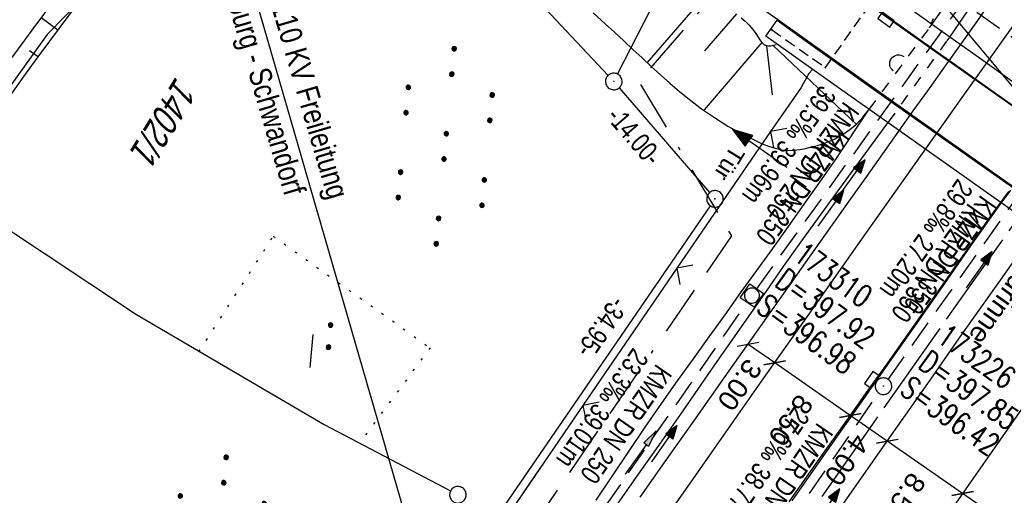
# Model space of a CAD drawing. Extents: x 508608 to 509338, y 452280 to 453218.
# Tile 6 of 29: x 508712 to 508801, y 452431 to 452474. Entities that reach past the tile are written whole.
import ezdxf

# ---------------------------------------------------------------- set-up
doc = ezdxf.new("R2010")
doc.units = 0
doc.header["$LTSCALE"] = 10
doc.header["$MEASUREMENT"] = 0
for name, pattern in [('ACAD_ISO16W100', [73, 15, -6.5, 15, -6.5, 15, -7, 1, -7]), ('ACHSE', [5.5, 4, -0.5, 0.5, -0.5]), ('AUSGEZOGEN', [0]), ('LT00', [0]), ('LT01', [0.2, 0.1, -0.1]), ('LT17', [0.15, 0.1, -0.05]), ('PUNKTX2_STR', [0.6, 0.1, -0.5]), ('STRICHLINIE2', [0.375, 0.25, -0.125])]:
    doc.linetypes.add(name, pattern=pattern)
doc.layers.get('0').update_dxf_attribs({"linetype": 'LT00'})
for name, color, linetype in [('--EK_FBR', 250, 'LT00'), ('--EK_Halt-Pfeil', 4, 'LT00'), ('--EK_Haltung', 7, 'STRICHLINIE2'), ('--EK_Haltung-Text', 140, 'LT00'), ('--EK_Schacht-Text', 5, 'LT00'), ('--EK_ST-93-1', 30, 'LT17'), ('--EL_DFK_AB_L', 21, 'LT00'), ('--EL_DFK_AB_P', 7, 'LT00'), ('--EL_Halt-Pfeil', 4, 'LT00'), ('--EL_Haltung', 182, 'STRICHLINIE2'), ('--EL_Haltung-Text', 182, 'LT00'), ('-AX-093', 35, 'ACHSE'), ('ABSTAND', 8, 'LT00'), ('BAB-KABEL', 220, 'ACAD_ISO16W100'), ('BEMAßUNG', 255, 'Continuous'), ('DFK_AB_L', 21, 'LT00'), ('DFK_AB_P', 7, 'LT00'), ('DFK_FLUR_NR', 250, 'LT00'), ('DFK_GZPKT', 250, 'LT00'), ('DFK_KATASTER', 250, 'LT00'), ('DFK_NUTZUNG', 250, 'LT00'), ('DFK_NUTZUNGSGRENZE', 70, 'PUNKTX2_STR'), ('PFEIL', 140, 'AUSGEZOGEN'), ('RINNE_TEXT', 11, 'Continuous'), ('STROM_FREILTG', 80, 'STROMFREILEITUNG'), ('STROM_TEXT', 80, 'Continuous'), ('TOR_TEXT_B', 11, 'Continuous'), ('V119_AFBR_BAB', 250, 'LT00'), ('V119_BOESCH', 250, 'LT00'), ('V119_BOSCHUNG', 250, 'LT00'), ('V119_BR_KAPPE', 30, 'LT00'), ('V119_BR_WID', 30, 'LT17'), ('V119_GRABEN', 250, 'LT00'), ('V119_H_BORD', 8, 'LT00'), ('V119_KA_MULD', 182, 'LT00'), ('V119_KA_PRUF', 182, 'LT00'), ('V119_LD_MARK', 250, 'LT00'), ('V119_SINKK', 182, 'LT00'), ('V119_TOR', 10, 'LT00'), ('V119_UK_DURCH', 182, 'LT00'), ('V119_Verdeckt', 253, 'Continuous'), ('V119_ZAUN', 40, 'LT00'), ('V120_GRABEN', 250, 'LT00'), ('V120_ZAUN', 40, 'LT00')]:
    doc.layers.add(name, color=color, linetype=linetype)
doc.styles.add('Arial', font='ARIAL.TTF')
doc.styles.add('Beschrift', font='ARIAL.TTF')
doc.styles.add('Haltungsbeschriftung', font='ARIAL.TTF', dxfattribs={"width": 0.75})
doc.styles.add('schachtbeschriftung', font='romans.shx', dxfattribs={"width": 0.75, "height": 2})
doc.styles.get("Standard").update_dxf_attribs({"font": 'ARIAL.TTF'})
doc.styles.add('Strom', font='txt-alt.shx')
doc.styles.add('Versorgungsltg', font='ARIAL.TTF', dxfattribs={"width": 0.8, "height": 2})
doc.linetypes.add('STROMFREILEITUNG', pattern='A,12.7,-5.5,["xx",Strom,S=2.5,R=0,X=-2.6,Y=-0.85],-4.35', length=22.55)

# ---------------------------------------------------------------- blocks, each defined once
blk = doc.blocks.new('SYMB7010')
at = {"color": 0, "linetype": 'ByBlock'}
for points in [[(-0.031408, 0.499213), (-0.093728, 0.49134), (-0.15457, 0.475719), (-0.212975, 0.452595), (-0.268021, 0.422333), (-0.31884, 0.385411), (-0.36463, 0.342411), (-0.40467, 0.29401), (-0.438329, 0.240973), (-0.465074, 0.184136), (-0.484486, 0.124395), (-0.496256, 0.062692), (-0.5002, 0)], [(-0.5002, 0), (-0.496256, -0.062692), (-0.484486, -0.124395), (-0.465075, -0.184136), (-0.438329, -0.240973), (-0.404671, -0.29401), (-0.36463, -0.342411), (-0.31884, -0.385411), (-0.268021, -0.422333), (-0.212975, -0.452595), (-0.154571, -0.475719), (-0.093728, -0.49134), (-0.031408, -0.499213), (0.031408, -0.499213)], [(0.5002, 0), (0.496256, 0.062692), (0.484485, 0.124395), (0.465074, 0.184136), (0.438329, 0.240973), (0.40467, 0.29401), (0.36463, 0.342411), (0.31884, 0.385411), (0.268021, 0.422333), (0.212975, 0.452595), (0.15457, 0.475719), (0.093728, 0.49134), (0.031408, 0.499213), (-0.031408, 0.499213)], [(0.031408, -0.499213), (0.093728, -0.491341), (0.15457, -0.475719), (0.212975, -0.452595), (0.268021, -0.422333), (0.31884, -0.385411), (0.36463, -0.342411), (0.404671, -0.294011), (0.438329, -0.240974), (0.465075, -0.184136), (0.484486, -0.124395), (0.496256, -0.062692), (0.500201, 0)]]:
    blk.add_lwpolyline(points, dxfattribs=at)
blk = doc.blocks.new('SYMB0003')
at = {"color": 0, "linetype": 'ByBlock'}
for p, q in [((-0.015712, 0), (0.010166, 0.012015)), ((0, -0.021257), (-0.015712, 0)), ((0.010166, 0.012015), (0, -0.021257))]:
    blk.add_line(p, q, dxfattribs=at)
for points in [[(-0.031395, 0.499013), (-0.093691, 0.491144), (-0.154509, 0.475528), (-0.21289, 0.452414), (-0.267913, 0.422164), (-0.318712, 0.385257), (-0.364484, 0.342274), (-0.404509, 0.293893), (-0.438154, 0.240877), (-0.464888, 0.184062), (-0.484292, 0.124345), (-0.496058, 0.062667), (-0.5, 0)], [(-0.5, 0), (-0.496058, -0.062667), (-0.484292, -0.124345), (-0.464888, -0.184062), (-0.438154, -0.240877), (-0.404509, -0.293893), (-0.364485, -0.342274), (-0.318712, -0.385257), (-0.267914, -0.422164), (-0.21289, -0.452414), (-0.154509, -0.475529), (-0.093691, -0.491144), (-0.031395, -0.499014), (0.031395, -0.499014)], [(0.5, 0), (0.496057, 0.062667), (0.484292, 0.124345), (0.464888, 0.184062), (0.438153, 0.240877), (0.404509, 0.293893), (0.364484, 0.342274), (0.318712, 0.385257), (0.267913, 0.422164), (0.21289, 0.452414), (0.154509, 0.475528), (0.093691, 0.491144), (0.031395, 0.499013), (-0.031395, 0.499013)], [(0.031395, -0.499014), (0.093691, -0.491144), (0.154509, -0.475529), (0.21289, -0.452414), (0.267914, -0.422164), (0.318712, -0.385257), (0.364485, -0.342274), (0.404509, -0.293893), (0.438154, -0.240877), (0.464889, -0.184062), (0.484292, -0.124345), (0.496058, -0.062667), (0.5, 0)]]:
    blk.add_lwpolyline(points, dxfattribs=at)
blk = doc.blocks.new('SYMB7271')
at = {"color": 0, "linetype": 'ByBlock'}
for p, q in [((-0.21, 0.057895), (-0.21, 0.092105)), ((-0.205, 0.094164), (-0.205, 0.055836)), ((-0.2, 0.055204), (-0.2, 0.094796)), ((-0.195, 0.094164), (-0.195, 0.055836)), ((-0.19, 0.057895), (-0.19, 0.092105)), ((-0.01, 0.057895), (-0.01, 0.092105)), ((-0.005, 0.094164), (-0.005, 0.055836)), ((0, 0.055204), (0, 0.094796)), ((0.005, 0.094164), (0.005, 0.055836)), ((0.01, 0.057895), (0.01, 0.092105)), ((-0.215, 0.087919), (-0.215, 0.062081)), ((-0.185, 0.087919), (-0.185, 0.062081)), ((-0.18, 0.074874), (-0.18, 0.075146)), ((-0.015, 0.087919), (-0.015, 0.062081)), ((0.015, 0.087919), (0.015, 0.062081)), ((0.02, 0.074874), (0.02, 0.075146)), ((-0.1, -0.075), (0.2, -0.075))]:
    blk.add_line(p, q, dxfattribs=at)
for points in [[(-0.18, 0.075), (-0.181981, 0.083678), (-0.18753, 0.090637), (-0.19555, 0.094499), (-0.20445, 0.094499), (-0.21247, 0.090637), (-0.218019, 0.083678), (-0.22, 0.075), (-0.218019, 0.066322), (-0.21247, 0.059363), (-0.20445, 0.055501), (-0.19555, 0.055501), (-0.18753, 0.059363), (-0.181981, 0.066322), (-0.18, 0.075)], [(0.00445, 0.094499), (-0.00445, 0.094499), (-0.01247, 0.090637), (-0.018019, 0.083678), (-0.02, 0.075), (-0.018019, 0.066322), (-0.01247, 0.059363), (-0.00445, 0.055501)], [(0.02, 0.075), (0.018019, 0.083678), (0.01247, 0.090637), (0.00445, 0.094499)], [(-0.00445, 0.055501), (0.00445, 0.055501), (0.01247, 0.059363), (0.018019, 0.066322), (0.02, 0.075)]]:
    blk.add_lwpolyline(points, dxfattribs=at)
blk = doc.blocks.new('SYMB7110')
at = {"color": 0, "linetype": 'ByBlock'}
for p, q in [((-0.515, 0.392919), (-0.515, 0.367081)), ((-0.51, 0.362895), (-0.51, 0.397105)), ((-0.505, 0.399164), (-0.505, 0.360836)), ((-0.5, 0.360204), (-0.5, 0.399796)), ((-0.495, 0.399164), (-0.495, 0.360836)), ((-0.49, 0.362895), (-0.49, 0.397105)), ((-0.485, 0.392919), (-0.485, 0.367081)), ((-0.48, 0.379874), (-0.48, 0.380145)), ((-0.285, 0.392919), (-0.285, 0.367081)), ((-0.28, 0.362895), (-0.28, 0.397105)), ((-0.275, 0.399164), (-0.275, 0.360836)), ((-0.27, 0.360204), (-0.27, 0.399796)), ((-0.265, 0.399164), (-0.265, 0.360836)), ((-0.26, 0.362895), (-0.26, 0.397105)), ((-0.255, 0.392919), (-0.255, 0.367081)), ((-0.25, 0.379874), (-0.25, 0.380146)), ((0.255, 0.392919), (0.255, 0.367081)), ((0.26, 0.362895), (0.26, 0.397105)), ((0.265, 0.399164), (0.265, 0.360836)), ((0.27, 0.360204), (0.27, 0.399796)), ((0.275, 0.399164), (0.275, 0.360836)), ((0.28, 0.362895), (0.28, 0.397105)), ((0.285, 0.392919), (0.285, 0.367081)), ((0.29, 0.379874), (0.29, 0.380145)), ((0.485, 0.392919), (0.485, 0.367081)), ((0.49, 0.362895), (0.49, 0.397105)), ((0.495, 0.399164), (0.495, 0.360836)), ((0.5, 0.360204), (0.5, 0.399796)), ((0.505, 0.399164), (0.505, 0.360836)), ((0.51, 0.362895), (0.51, 0.397105)), ((0.515, 0.392919), (0.515, 0.367081)), ((0.52, 0.379874), (0.52, 0.380146)), ((-0.9, 0.012919), (-0.9, -0.012919)), ((-0.895, -0.017106), (-0.895, 0.017105)), ((-0.89, 0.019164), (-0.89, -0.019164)), ((-0.885, -0.019797), (-0.885, 0.019796)), ((-0.88, 0.019164), (-0.88, -0.019164)), ((-0.875, -0.017106), (-0.875, 0.017105)), ((-0.87, 0.012919), (-0.87, -0.012919)), ((-0.865, -0.000126), (-0.865, 0.000145)), ((-0.67, 0.012919), (-0.67, -0.012919)), ((-0.665, -0.017106), (-0.665, 0.017105)), ((-0.66, 0.019164), (-0.66, -0.019164)), ((-0.655, -0.019797), (-0.655, 0.019796)), ((-0.65, 0.019164), (-0.65, -0.019164)), ((-0.645, -0.017106), (-0.645, 0.017105)), ((-0.64, 0.012919), (-0.64, -0.012919)), ((-0.635, -0.000126), (-0.635, 0.000145)), ((-0.13, 0.012919), (-0.13, -0.012919)), ((-0.125, -0.017105), (-0.125, 0.017105)), ((-0.12, 0.019164), (-0.12, -0.019164)), ((-0.115, -0.019796), (-0.115, 0.019796)), ((-0.11, 0.019164), (-0.11, -0.019164)), ((-0.105, -0.017105), (-0.105, 0.017105)), ((-0.1, 0.012919), (-0.1, -0.012919)), ((-0.095, -0.000126), (-0.095, 0.000146)), ((0.1, 0.012919), (0.1, -0.012919)), ((0.105, -0.017105), (0.105, 0.017105)), ((0.11, 0.019164), (0.11, -0.019164)), ((0.115, -0.019796), (0.115, 0.019796)), ((0.12, 0.019164), (0.12, -0.019164)), ((0.125, -0.017105), (0.125, 0.017105)), ((0.13, 0.012919), (0.13, -0.012919)), ((0.135, -0.000126), (0.135, 0.000146)), ((0.64, 0.012919), (0.64, -0.012919)), ((0.645, -0.017105), (0.645, 0.017105)), ((0.65, 0.019164), (0.65, -0.019164)), ((0.655, -0.019796), (0.655, 0.019796)), ((0.66, 0.019164), (0.66, -0.019164)), ((0.665, -0.017105), (0.665, 0.017105)), ((0.67, 0.012919), (0.67, -0.012919)), ((0.675, -0.000126), (0.675, 0.000146)), ((0.87, 0.012919), (0.87, -0.012919)), ((0.875, -0.017105), (0.875, 0.017105)), ((0.88, 0.019164), (0.88, -0.019164)), ((0.885, -0.019796), (0.885, 0.019796)), ((0.89, 0.019164), (0.89, -0.019164)), ((0.895, -0.017105), (0.895, 0.017105)), ((0.9, 0.012919), (0.9, -0.012919)), ((0.905, -0.000126), (0.905, 0.000146)), ((-0.515, -0.367081), (-0.515, -0.392919)), ((-0.51, -0.397105), (-0.51, -0.362895)), ((-0.505, -0.360836), (-0.505, -0.399164)), ((-0.5, -0.399796), (-0.5, -0.360204)), ((-0.495, -0.360836), (-0.495, -0.399164)), ((-0.49, -0.397106), (-0.49, -0.362895)), ((-0.485, -0.367081), (-0.485, -0.392919)), ((-0.48, -0.380126), (-0.48, -0.379855)), ((-0.285, -0.367081), (-0.285, -0.392919)), ((-0.28, -0.397105), (-0.28, -0.362895)), ((-0.275, -0.360836), (-0.275, -0.399164)), ((-0.27, -0.399796), (-0.27, -0.360204)), ((-0.265, -0.360836), (-0.265, -0.399164)), ((-0.26, -0.397105), (-0.26, -0.362895)), ((-0.255, -0.367081), (-0.255, -0.392919)), ((-0.25, -0.380126), (-0.25, -0.379855)), ((0.255, -0.367081), (0.255, -0.392919)), ((0.26, -0.397105), (0.26, -0.362895)), ((0.265, -0.360836), (0.265, -0.399164)), ((0.27, -0.399796), (0.27, -0.360204)), ((0.275, -0.360836), (0.275, -0.399164)), ((0.28, -0.397105), (0.28, -0.362895)), ((0.285, -0.367081), (0.285, -0.392919)), ((0.29, -0.380126), (0.29, -0.379855)), ((0.485, -0.367081), (0.485, -0.392919)), ((0.49, -0.397105), (0.49, -0.362895)), ((0.495, -0.360836), (0.495, -0.399164)), ((0.5, -0.399796), (0.5, -0.360204)), ((0.505, -0.360836), (0.505, -0.399164)), ((0.51, -0.397105), (0.51, -0.362895)), ((0.515, -0.367081), (0.515, -0.392919)), ((0.52, -0.380126), (0.52, -0.379855))]:
    blk.add_line(p, q, dxfattribs=at)
for points in [[(-0.48, 0.38), (-0.481981, 0.388678), (-0.48753, 0.395637), (-0.49555, 0.399499), (-0.50445, 0.399499), (-0.51247, 0.395637), (-0.518019, 0.388678), (-0.52, 0.38), (-0.518019, 0.371322), (-0.51247, 0.364363), (-0.50445, 0.360501), (-0.49555, 0.360501), (-0.48753, 0.364363), (-0.481981, 0.371322), (-0.48, 0.38)], [(-0.25, 0.38), (-0.251981, 0.388678), (-0.25753, 0.395637), (-0.26555, 0.399499), (-0.27445, 0.399499), (-0.28247, 0.395637), (-0.288019, 0.388678), (-0.29, 0.38), (-0.288019, 0.371322), (-0.28247, 0.364363), (-0.27445, 0.360501), (-0.26555, 0.360501), (-0.25753, 0.364363), (-0.251981, 0.371322), (-0.25, 0.38)], [(0.29, 0.38), (0.288019, 0.388678), (0.28247, 0.395637), (0.27445, 0.399499), (0.26555, 0.399499), (0.25753, 0.395637), (0.251981, 0.388678), (0.25, 0.38), (0.251981, 0.371322), (0.25753, 0.364363), (0.26555, 0.360501), (0.27445, 0.360501), (0.28247, 0.364363), (0.288019, 0.371322), (0.29, 0.38)], [(0.52, 0.38), (0.518019, 0.388678), (0.51247, 0.395637), (0.50445, 0.399499), (0.495549, 0.399499), (0.48753, 0.395637), (0.481981, 0.388678), (0.48, 0.38), (0.481981, 0.371322), (0.48753, 0.364363), (0.495549, 0.360501), (0.50445, 0.360501), (0.51247, 0.364363), (0.518019, 0.371322), (0.52, 0.38)], [(-0.865, 0), (-0.866981, 0.008678), (-0.87253, 0.015637), (-0.88055, 0.019498), (-0.88945, 0.019498), (-0.89747, 0.015637), (-0.903019, 0.008678), (-0.905, 0)], [(-0.905, 0), (-0.903019, -0.008678), (-0.89747, -0.015637), (-0.88945, -0.019499), (-0.88055, -0.019499), (-0.87253, -0.015637), (-0.866981, -0.008678), (-0.865, 0)], [(-0.635, 0), (-0.636981, 0.008678), (-0.64253, 0.015637), (-0.65055, 0.019498), (-0.65945, 0.019498), (-0.66747, 0.015637), (-0.673019, 0.008678), (-0.675, 0)], [(-0.675, 0), (-0.673019, -0.008678), (-0.66747, -0.015637), (-0.65945, -0.019499), (-0.65055, -0.019499), (-0.64253, -0.015637), (-0.636981, -0.008678), (-0.635, 0)], [(-0.095, 0), (-0.096981, 0.008678), (-0.10253, 0.015637), (-0.11055, 0.019499), (-0.11945, 0.019499), (-0.12747, 0.015637), (-0.133019, 0.008678), (-0.135, 0)], [(-0.135, 0), (-0.133019, -0.008678), (-0.12747, -0.015637), (-0.11945, -0.019499), (-0.11055, -0.019499), (-0.10253, -0.015637), (-0.096981, -0.008678), (-0.095, 0)], [(0.135, 0), (0.133019, 0.008678), (0.12747, 0.015637), (0.11945, 0.019499), (0.11055, 0.019499), (0.10253, 0.015637), (0.096981, 0.008678), (0.095, 0)], [(0.095, 0), (0.096981, -0.008678), (0.10253, -0.015637), (0.11055, -0.019499), (0.11945, -0.019499), (0.12747, -0.015637), (0.133019, -0.008678), (0.135, 0)], [(0.675, 0), (0.673019, 0.008678), (0.66747, 0.015637), (0.65945, 0.019499), (0.65055, 0.019499), (0.64253, 0.015637), (0.636981, 0.008678), (0.635, 0)], [(0.635, 0), (0.636981, -0.008678), (0.64253, -0.015637), (0.65055, -0.019499), (0.65945, -0.019499), (0.66747, -0.015637), (0.673019, -0.008678), (0.675, 0)], [(0.905, 0), (0.903019, 0.008678), (0.89747, 0.015637), (0.88945, 0.019499), (0.88055, 0.019499), (0.87253, 0.015637), (0.866981, 0.008678), (0.865, 0)], [(0.865, 0), (0.866981, -0.008678), (0.87253, -0.015637), (0.88055, -0.019499), (0.88945, -0.019499), (0.89747, -0.015637), (0.903019, -0.008678), (0.905, 0)], [(-0.48, -0.38), (-0.481981, -0.371322), (-0.48753, -0.364363), (-0.49555, -0.360501), (-0.50445, -0.360501), (-0.51247, -0.364363), (-0.518019, -0.371322), (-0.52, -0.38), (-0.518019, -0.388678), (-0.51247, -0.395637), (-0.50445, -0.399499), (-0.49555, -0.399499), (-0.48753, -0.395637), (-0.481981, -0.388678), (-0.48, -0.38)], [(-0.25, -0.38), (-0.251981, -0.371322), (-0.25753, -0.364363), (-0.26555, -0.360501), (-0.27445, -0.360501), (-0.28247, -0.364363), (-0.288019, -0.371322), (-0.29, -0.38), (-0.288019, -0.388678), (-0.28247, -0.395637), (-0.27445, -0.399499), (-0.26555, -0.399499), (-0.25753, -0.395637), (-0.251981, -0.388678), (-0.25, -0.38)], [(0.29, -0.38), (0.288019, -0.371322), (0.28247, -0.364363), (0.27445, -0.360501), (0.26555, -0.360501), (0.25753, -0.364363), (0.251981, -0.371322), (0.25, -0.38), (0.251981, -0.388678), (0.25753, -0.395637), (0.26555, -0.399499), (0.27445, -0.399499), (0.28247, -0.395637), (0.288019, -0.388678), (0.29, -0.38)], [(0.52, -0.38), (0.518019, -0.371322), (0.51247, -0.364363), (0.50445, -0.360501), (0.495549, -0.360501), (0.48753, -0.364363), (0.481981, -0.371322), (0.48, -0.38), (0.481981, -0.388678), (0.48753, -0.395637), (0.495549, -0.399499), (0.50445, -0.399499), (0.51247, -0.395637), (0.518019, -0.388678), (0.52, -0.38)]]:
    blk.add_lwpolyline(points, dxfattribs=at)
blk = doc.blocks.new('SYMB0070')
at = {"color": 0, "linetype": 'ByBlock'}
for p, q in [((-0.5, 0), (0.2, 0)), ((0.5, 0), (0.2, 0.1)), ((0.2, 0.1), (0.2, 0)), ((0.468, 0), (0.21, 0.086)), ((0.21, 0.086), (0.21, -0.086)), ((0.21, -0.086), (0.468, 0)), ((0.22, -0.072), (0.437, 0)), ((0.23, -0.058), (0.405, 0)), ((0.24, -0.045), (0.374, 0)), ((0.342, 0), (0.25, 0.031)), ((0.25, 0.031), (0.25, -0.031)), ((0.25, -0.031), (0.342, 0)), ((0.26, -0.017), (0.31, 0)), ((0.27, -0.003), (0.279, 0))]:
    blk.add_line(p, q, dxfattribs=at)
for points in [[(0.2, 0), (0.2, -0.1), (0.5, 0)], [(0.437, 0), (0.22, 0.072), (0.22, -0.072)], [(0.405, 0), (0.23, 0.058), (0.23, -0.058)], [(0.374, 0), (0.24, 0.045), (0.24, -0.045)], [(0.31, 0), (0.26, 0.017), (0.26, -0.017)], [(0.279, 0), (0.27, 0.003), (0.27, -0.003)]]:
    blk.add_lwpolyline(points, dxfattribs=at)
blk = doc.blocks.new('SYMB0011')
at = {"color": 0, "linetype": 'ByBlock'}
for p, q in [((0.5, 0), (-0.5, 0)), ((0, 0.5), (0, -0.5))]:
    blk.add_line(p, q, dxfattribs=at)
blk = doc.blocks.new('SYMB0024')
at = {"color": 0, "linetype": 'ByBlock'}
for p, q in [((-0.5, 0.5), (0, 0)), ((0, 0), (0.5, 0.5))]:
    blk.add_line(p, q, dxfattribs=at)
blk = doc.blocks.new('_Oblique')
at = {"color": 0, "linetype": 'ByBlock', "lineweight": -2}
blk.add_line((-0.5, -0.5), (0.5, 0.5), dxfattribs=at)
blk = doc.blocks.new('Pfreil3')
at = {"layer": 'PFEIL'}
blk.add_hatch(color=256, dxfattribs=at).paths.add_polyline_path([(-1.549, 0.273), (-1.549, -0.273), (0, 0)])
for p, q in [((-1.549, 0), (-4.831, 0)), ((-1.549, -0.273), (-1.549, 0.273)), ((-1.549, 0.273), (0, 0)), ((0, 0), (-1.549, -0.273))]:
    blk.add_line(p, q, dxfattribs=at)
blk = doc.blocks.new('SYMB1210')
at = {"color": 0, "linetype": 'ByBlock'}
blk.add_line((0.018815, -0.179014), (0.055623, -0.17119), dxfattribs=at)
for points in [[(-0.2, -0.2), (-0.2, 0.2), (0.2, 0.2), (0.2, -0.2), (-0.2, -0.2)], [(0.018815, 0.179014), (-0.018815, 0.179014), (-0.055623, 0.17119), (-0.09, 0.155885), (-0.120444, 0.133766), (-0.145623, 0.105801), (-0.164438, 0.073213), (-0.176067, 0.037424), (-0.18, 0)], [(-0.18, 0), (-0.176067, -0.037424), (-0.164438, -0.073213), (-0.145623, -0.105801), (-0.120444, -0.133766), (-0.09, -0.155885), (-0.055623, -0.17119), (-0.018815, -0.179014), (0.018815, -0.179014)], [(0.18, 0), (0.176067, 0.037424), (0.164438, 0.073213), (0.145623, 0.105801), (0.120444, 0.133766), (0.09, 0.155885), (0.055623, 0.17119), (0.018815, 0.179014)], [(0.055623, -0.17119), (0.09, -0.155885), (0.120444, -0.133766), (0.145623, -0.105801), (0.164438, -0.073213), (0.176067, -0.037424), (0.18, 0)]]:
    blk.add_lwpolyline(points, dxfattribs=at)
blk = doc.blocks.new('SYMB0652')
at = {"color": 0, "linetype": 'ByBlock'}
blk.add_lwpolyline([(-0.15, -0.075), (0.15, -0.075), (0.15, 0.075), (-0.15, 0.075), (-0.15, -0.075)], dxfattribs=at)
blk = doc.blocks.new('SYMB1107')
at = {"color": 0, "linetype": 'ByBlock'}
for points in [[(-0.2, 0), (-0.196157, 0.039018), (-0.184776, 0.076537), (-0.166294, 0.111114), (-0.141421, 0.141421), (-0.111114, 0.166294), (-0.076537, 0.184776), (-0.039018, 0.196157), (0, 0.2)], [(0, 0.2), (0.039018, 0.196157), (0.076537, 0.184776), (0.111114, 0.166294), (0.141421, 0.141421), (0.166294, 0.111114), (0.184776, 0.076537), (0.196157, 0.039018), (0.2, 0)]]:
    blk.add_lwpolyline(points, dxfattribs=at)

msp = doc.modelspace()

# ---------------------------------------------------------------- linework, layer by layer
at = {"layer": '--EK_FBR'}
for points in [[(508846.466, 452433.442), (508844.891, 452434.786), (508843.3, 452436.111), (508841.691, 452437.412), (508840.061, 452438.687), (508838.408, 452439.932), (508831.157, 452445.284), (508819.078, 452453.858), (508807.52, 452462.109), (508794.335, 452471.426), (508783.867, 452478.87)], [(508847.883, 452425.579), (508845.317, 452427.62), (508842.729, 452429.631), (508840.119, 452431.612), (508837.486, 452433.561), (508834.829, 452435.478), (508833.405, 452436.485), (508831.977, 452437.486), (508830.548, 452438.486), (508829.12, 452439.487), (508827.697, 452440.495), (508815.622, 452449.099), (508803.684, 452457.583), (508790.913, 452466.613), (508780.461, 452474.055), (508774.678, 452478.154)], [(508768.041, 452430.908), (508770.464, 452434.348), (508772.889, 452437.788), (508775.72, 452441.805), (508778.552, 452445.821), (508781.385, 452449.837), (508784.22, 452453.851), (508787.057, 452457.863), (508788.505, 452459.907), (508789.954, 452461.95), (508791.407, 452463.991), (508792.708, 452465.815), (508794.01, 452467.638), (508795.311, 452469.461), (508796.61, 452471.287), (508797.567, 452472.64), (508798.524, 452473.994), (508799.482, 452475.347)]]:
    msp.add_lwpolyline(points, dxfattribs=at)
at = {"layer": '--EK_FBR', "color": 2}
for points in [[(508801.292, 452458.522), (508800.462, 452457.389), (508799.504, 452456.057), (508798.557, 452454.717), (508797.617, 452453.373), (508796.68, 452452.025), (508795.744, 452450.678), (508793.973, 452448.144), (508792.192, 452445.616), (508790.406, 452443.093), (508788.614, 452440.573), (508786.821, 452438.055), (508785.028, 452435.536), (508783.238, 452433.016), (508781.452, 452430.492)], [(508784.737, 452427.961), (508787.825, 452432.373), (508790.915, 452436.784), (508794.008, 452441.193), (508797.104, 452445.599), (508800.206, 452450.002), (508801.874, 452452.364)]]:
    msp.add_lwpolyline(points, dxfattribs=at)
at = {"layer": '--EK_Haltung'}
for p, q in [((508778.569, 452449.736), (508801.011, 452480.97)), ((508790.443, 452441.556), (508805.284, 452462.542)), ((508756.303, 452417.699), (508777.703, 452448.51)), ((508768.454, 452409.624), (508789.585, 452440.325))]:
    msp.add_line(p, q, dxfattribs=at)
at = {"layer": '--EK_Schacht-Text', "flags": 128}
msp.add_lwpolyline([(508780.856, 452501.158), (508776.035, 452494.615), (508784.805, 452488.177), (508805.717, 452463.156)], dxfattribs=at)
at = {"layer": '--EK_ST-93-1', "ltscale": 2.5}
msp.add_line((508809.663, 452466.744), (508777.041, 452489.89), dxfattribs=at)
at = {"layer": '--EL_DFK_AB_L'}
for p, q in [((508766.001, 452469.147), (508780.249, 452497.062)), ((508766.15, 452467.911), (508774.311, 452458.437)), ((508774.376, 452457.251), (508755.445, 452429.678))]:
    msp.add_line(p, q, dxfattribs=at)
at = {"layer": '--EL_Haltung'}
for p, q in [((508778.569, 452449.736), (508801.011, 452480.97)), ((508790.443, 452441.556), (508805.284, 452462.542)), ((508756.303, 452417.699), (508777.703, 452448.51)), ((508768.454, 452409.624), (508789.585, 452440.325))]:
    msp.add_line(p, q, dxfattribs=at)
at = {"layer": '-AX-093', "ltscale": 0.2}
msp.add_lwpolyline([(508817.283, 452477.466), (508811.613, 452469.491), (508805.95, 452461.51), (508800.297, 452453.522), (508794.655, 452445.527), (508789.025, 452437.523), (508783.409, 452429.509), (508777.808, 452421.484), (508772.225, 452413.448), (508766.661, 452405.398), (508761.117, 452397.334), (508755.595, 452389.255), (508750.096, 452381.161), (508744.623, 452373.049), (508739.177, 452364.919), (508733.759, 452356.77), (508731.867, 452353.9)], dxfattribs=at)
at = {"layer": 'BAB-KABEL', "ltscale": 0.03, "flags": 128}
msp.add_lwpolyline([(509190.651, 453157.756), (509176.335, 453125.194), (509165.056, 453100.23), (509153.554, 453075.091), (509148.008, 453065.444), (509135.547, 453045.813), (509128.337, 453033.069), (509117.314, 453012.001), (509114.663, 453006.919), (509112.342, 453002.503), (509098.175, 452970.206), (509087.823, 452945.927), (509068.412, 452910.699), (509057.011, 452890.434), (509045.184, 452869.954), (509035.907, 452854.995), (509027.042, 452839.795), (508937.352, 452697.26), (508924.423, 452675.354), (508908.208, 452648.439), (508891.305, 452622.222), (508871.47, 452591.866), (508849.046, 452558.761), (508826.972, 452526.862), (508801.719, 452487.695), (508789.668, 452493.615), (508767.907, 452468.506), (508776.275, 452454.526), (508770.901, 452446.657), (508758.419, 452428.428), (508739.68, 452403.76), (508729.292, 452388.818), (508718.54, 452373.233), (508713.228, 452365.418)], dxfattribs=at)
at = {"layer": 'BEMAßUNG'}
for p, q in [((508780.189, 452443.044), (508777.782, 452444.717)), ((508787.011, 452438.302), (508780.189, 452443.044)), ((508790.354, 452435.977), (508787.011, 452438.302)), ((508797.155, 452431.249), (508790.346, 452435.962)), ((508799.876, 452429.358), (508797.153, 452431.25))]:
    msp.add_line(p, q, dxfattribs=at)
at = {"layer": 'DFK_AB_L'}
for p, q in [((508766.001, 452469.147), (508780.249, 452497.062)), ((508766.15, 452467.911), (508774.311, 452458.437)), ((508774.376, 452457.251), (508755.445, 452429.678))]:
    msp.add_line(p, q, dxfattribs=at)
at = {"layer": 'DFK_KATASTER'}
for p, q in [((508738.104, 452496.706), (508714.48, 452472.73)), ((508765.147, 452469.026), (508739.144, 452496.693)), ((508714.48, 452472.73), (508704.81, 452459.199)), ((508704.81, 452459.199), (508722.56, 452447.429)), ((508722.56, 452447.429), (508739.52, 452437.48)), ((508739.52, 452437.48), (508750.917, 452431.479))]:
    msp.add_line(p, q, dxfattribs=at)
at = {"layer": 'DFK_NUTZUNGSGRENZE', "ltscale": 0.2}
for p, q in [((508728.2, 452444.069), (508734.91, 452454.49)), ((508734.91, 452454.49), (508749.07, 452444.409)), ((508749.07, 452444.409), (508742.7, 452435.809))]:
    msp.add_line(p, q, dxfattribs=at)
at = {"layer": 'STROM_FREILTG', "ltscale": 0.05, "flags": 128}
msp.add_lwpolyline([(508776.616, 452326.247), (508725.877, 452501.803), (508702.089, 452583.452)], dxfattribs=at)
at = {"layer": 'V119_AFBR_BAB'}
for points in [[(508846.466, 452433.442), (508844.891, 452434.786), (508843.3, 452436.111), (508841.691, 452437.412), (508840.061, 452438.687), (508838.408, 452439.932), (508831.157, 452445.284), (508819.078, 452453.858), (508807.52, 452462.109), (508794.335, 452471.426), (508783.867, 452478.87)], [(508847.883, 452425.579), (508845.317, 452427.62), (508842.729, 452429.631), (508840.119, 452431.612), (508837.486, 452433.561), (508834.829, 452435.478), (508833.405, 452436.485), (508831.977, 452437.486), (508830.548, 452438.486), (508829.12, 452439.487), (508827.697, 452440.495), (508815.622, 452449.099), (508803.684, 452457.583), (508790.913, 452466.613), (508780.461, 452474.055), (508774.678, 452478.154)], [(508768.041, 452430.908), (508770.464, 452434.348), (508772.889, 452437.788), (508775.72, 452441.805), (508778.552, 452445.821), (508781.385, 452449.837), (508784.22, 452453.851), (508787.057, 452457.863), (508788.505, 452459.907), (508789.954, 452461.95), (508791.407, 452463.991), (508792.708, 452465.815), (508794.01, 452467.638), (508795.311, 452469.461), (508796.61, 452471.287), (508797.567, 452472.64), (508798.524, 452473.994), (508799.482, 452475.347)]]:
    msp.add_lwpolyline(points, dxfattribs=at)
at = {"layer": 'V119_AFBR_BAB', "color": 0}
for points in [[(508801.292, 452458.522), (508800.462, 452457.389), (508799.504, 452456.057), (508798.557, 452454.717), (508797.617, 452453.373), (508796.68, 452452.025), (508795.744, 452450.678), (508793.973, 452448.144), (508792.192, 452445.616), (508790.406, 452443.093), (508788.614, 452440.573), (508786.821, 452438.055), (508785.028, 452435.536), (508783.238, 452433.016), (508781.452, 452430.492)], [(508784.737, 452427.961), (508787.825, 452432.373), (508790.915, 452436.784), (508794.008, 452441.193), (508797.104, 452445.599), (508800.206, 452450.002), (508801.874, 452452.364)]]:
    msp.add_lwpolyline(points, dxfattribs=at)
at = {"layer": 'V119_BOESCH'}
for points in [[(508693.751, 452442.543), (508695.138, 452444.487), (508696.524, 452446.431), (508697.908, 452448.374), (508699.288, 452450.315), (508700.758, 452452.388), (508702.224, 452454.461), (508703.688, 452456.537), (508705.153, 452458.617), (508706.619, 452460.703), (508708.09, 452462.799), (508709.566, 452464.906), (508710.583, 452466.358), (508711.606, 452467.812), (508712.635, 452469.263), (508713.671, 452470.705), (508714.717, 452472.136), (508715.774, 452473.549), (508716.842, 452474.94)], [(508714.353, 452474.771), (508713.101, 452473.112), (508711.861, 452471.444), (508710.635, 452469.767), (508709.426, 452468.077), (508708.236, 452466.374), (508706.925, 452464.444), (508705.639, 452462.496), (508704.376, 452460.533), (508703.134, 452458.555), (508701.911, 452456.565), (508700.705, 452454.565), (508699.513, 452452.557), (508698.333, 452450.541), (508697.179, 452448.546), (508696.032, 452446.547), (508694.89, 452444.546), (508693.751, 452442.543)], [(508763.793, 452474.671), (508764.894, 452473.694), (508765.731, 452472.929), (508766.561, 452472.156), (508767.387, 452471.379), (508768.214, 452470.602), (508769.043, 452469.83), (508769.879, 452469.068), (508770.724, 452468.318), (508771.583, 452467.587), (508772.457, 452466.877), (508773.587, 452466.02), (508774.753, 452465.209), (508775.959, 452464.45), (508777.209, 452463.746), (508778.508, 452463.103), (508779.071, 452462.853), (508779.642, 452462.629), (508780.22, 452462.445), (508780.803, 452462.315), (508781.39, 452462.253), (508781.92, 452462.263), (508782.453, 452462.327), (508782.986, 452462.431), (508783.521, 452462.561), (508784.055, 452462.704), (508784.834, 452462.951), (508785.584, 452463.273), (508786.298, 452463.668), (508786.971, 452464.132), (508787.594, 452464.66), (508788.162, 452465.246), (508788.669, 452465.886)], [(508777.158, 452474.245), (508777.532, 452473.919), (508777.891, 452473.564), (508778.23, 452473.172), (508778.545, 452472.732), (508778.702, 452472.48), (508778.859, 452472.232), (508779.026, 452472.01), (508779.21, 452471.832), (508779.42, 452471.721), (508779.625, 452471.689), (508779.849, 452471.704), (508780.085, 452471.75), (508780.328, 452471.812)], [(508794.327, 452473.683), (508794.529, 452474.162)]]:
    msp.add_lwpolyline(points, dxfattribs=at)
at = {"layer": 'V119_BOSCHUNG'}
for p, q in [((508774.351, 452476.754), (508768.667, 452470.179)), ((508715.439, 452473.105), (508713.942, 452474.228)), ((508776.74, 452474.579), (508773.842, 452471.235)), ((508779.03, 452472.005), (508773.828, 452465.909)), ((508779.459, 452471.711), (508779.965, 452467.273)), ((508780.044, 452471.741), (508787.543, 452464.621)), ((508713.67, 452470.704), (508712.902, 452471.259))]:
    msp.add_line(p, q, dxfattribs=at)
at = {"layer": 'V119_BR_KAPPE'}
msp.add_line((508779.388, 452472.578), (508780.418, 452474.007), dxfattribs=at)
for points in [[(508832.19, 452446.797), (508829.178, 452448.944), (508826.164, 452451.091), (508823.15, 452453.236), (508820.134, 452455.378), (508817.209, 452457.452), (508814.282, 452459.524), (508811.355, 452461.595), (508808.429, 452463.668), (508805.142, 452466), (508801.856, 452468.334), (508798.571, 452470.669), (508795.285, 452473.003), (508791.821, 452475.463), (508788.356, 452477.921), (508784.89, 452480.379)], [(508831.191, 452445.383), (508827.163, 452448.236), (508823.136, 452451.09), (508819.111, 452453.947), (508816.215, 452456.005), (508813.318, 452458.063), (508810.422, 452460.121), (508807.523, 452462.176), (508804.892, 452464.038), (508802.259, 452465.898), (508799.626, 452467.758), (508796.994, 452469.619), (508794.364, 452471.483), (508791.746, 452473.343), (508789.131, 452475.206), (508786.517, 452477.07), (508783.903, 452478.936)], [(508780.418, 452474.007), (508783.033, 452472.134), (508785.648, 452470.262), (508788.267, 452468.394), (508790.888, 452466.53), (508793.432, 452464.73), (508795.979, 452462.933), (508798.526, 452461.137), (508801.073, 452459.34), (508803.617, 452457.54), (508806.009, 452455.84), (508808.399, 452454.136), (508810.787, 452452.43), (508813.175, 452450.725), (508815.565, 452449.021), (508818.59, 452446.871), (508821.618, 452444.726), (508824.648, 452442.583), (508827.679, 452440.442)], [(508826.66, 452439.037), (508823.63, 452441.198), (508820.599, 452443.358), (508817.566, 452445.516), (508814.532, 452447.671), (508811.516, 452449.808), (508808.499, 452451.943), (508805.481, 452454.076), (508802.463, 452456.21), (508789.704, 452465.249), (508786.265, 452467.691), (508782.826, 452470.134), (508779.388, 452472.578)]]:
    msp.add_lwpolyline(points, dxfattribs=at)
at = {"layer": 'V119_BR_WID'}
for p, q in [((508784.768, 452469.734), (508789.376, 452476.248)), ((508779.94, 452473.143), (508784.768, 452469.734))]:
    msp.add_line(p, q, dxfattribs=at)
at = {"layer": 'V119_GRABEN'}
for points in [[(508794.394, 452473.636), (508797.827, 452478.508)], [(508796.001, 452472.494), (508799.303, 452477.37)], [(508764.053, 452430.642), (508765.528, 452432.843), (508767.011, 452435.038), (508768.505, 452437.226), (508770.013, 452439.404), (508771.423, 452441.414), (508772.844, 452443.416), (508774.273, 452445.412), (508775.708, 452447.405), (508777.145, 452449.397), (508778.582, 452451.388), (508780.016, 452453.381), (508781.444, 452455.378), (508782.865, 452457.381), (508784.274, 452459.392), (508785.739, 452461.496), (508788.669, 452465.886), (508788.717, 452465.95)], [(508765.992, 452430.29), (508767.902, 452432.995), (508769.807, 452435.703), (508771.706, 452438.415), (508773.254, 452440.638), (508774.799, 452442.863), (508776.344, 452445.089), (508777.89, 452447.313), (508779.441, 452449.534), (508780.998, 452451.75), (508782.565, 452453.96), (508784.143, 452456.161), (508785.736, 452458.352), (508790.418, 452464.744)]]:
    msp.add_lwpolyline(points, dxfattribs=at)
at = {"layer": 'V119_H_BORD'}
msp.add_lwpolyline([(508781.765, 452430.589), (508784.58, 452434.591), (508787.394, 452438.594), (508790.205, 452442.599), (508793.013, 452446.607), (508795.815, 452450.619), (508796.757, 452451.97), (508797.701, 452453.321), (508798.649, 452454.669), (508799.602, 452456.012), (508800.564, 452457.35), (508801.524, 452458.665)], dxfattribs=at)
at = {"layer": 'V119_LD_MARK'}
for points in [[(508723.027, 452359.363), (508723.935, 452360.743), (508728.467, 452367.582), (508733.018, 452374.408), (508737.589, 452381.221), (508742.178, 452388.021), (508746.785, 452394.809), (508751.409, 452401.585), (508756.049, 452408.35), (508760.705, 452415.105), (508765.375, 452421.849), (508770.059, 452428.584), (508774.756, 452435.309), (508779.183, 452441.623), (508783.621, 452447.931), (508788.067, 452454.232), (508792.522, 452460.527), (508796.984, 452466.817), (508801.452, 452473.102), (508805.926, 452479.384)], [(508828.644, 452475.816), (508825.465, 452471.327), (508822.283, 452466.838), (508819.426, 452462.811), (508816.567, 452458.785), (508813.71, 452454.759), (508810.854, 452450.731), (508808.003, 452446.7), (508802.05, 452438.249), (508796.12, 452429.781), (508790.213, 452421.297), (508784.328, 452412.798), (508778.464, 452404.285), (508772.62, 452395.757), (508766.797, 452387.215), (508760.992, 452378.66), (508757.274, 452373.158), (508753.564, 452367.65), (508749.863, 452362.136), (508746.173, 452356.614), (508742.495, 452351.086), (508740.731, 452348.422)]]:
    msp.add_lwpolyline(points, dxfattribs=at)
at = {"layer": 'V119_Verdeckt', "linetype": 'LT01'}
for points in [[(508788.717, 452465.95), (508794.18, 452473.332), (508794.394, 452473.636)], [(508790.418, 452464.744), (508790.47, 452464.816), (508795.779, 452472.166), (508796.001, 452472.494)]]:
    msp.add_lwpolyline(points, dxfattribs=at)
at = {"layer": 'V119_ZAUN'}
for p, q in [((508771.342, 452451.595), (508762.878, 452439.211)), ((508762.878, 452439.211), (508754.414, 452426.827))]:
    msp.add_line(p, q, dxfattribs=at)
for points in [[(508783.614, 452469.574), (508783.272, 452469.19), (508782.566, 452467.944), (508779.824, 452463.966)], [(508779.824, 452463.966), (508779.092, 452462.904), (508778.476, 452462.032), (508771.342, 452451.595)]]:
    msp.add_lwpolyline(points, dxfattribs=at)
at = {"layer": 'V120_GRABEN'}
msp.add_lwpolyline([(508764.053, 452430.642), (508764.478, 452431.277)], dxfattribs=at)
at = {"layer": 'V120_ZAUN'}
msp.add_line((508759.009, 452433.55), (508754.414, 452426.827), dxfattribs=at)

# ---------------------------------------------------------------- block references
at = {"layer": '--EK_Halt-Pfeil', "yscale": 4, "zscale": 4}
for p, xscale, rotation in [((508787.179, 452459.785), 3.999999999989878, 54.30052999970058), ((508798.68, 452451.471), 3.999999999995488, 54.73301000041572), ((508770.234, 452435.743), 4.000000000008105, 55.21707999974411), ((508784.932, 452430.026), 4.000000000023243, 55.46128999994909)]:
    msp.add_blockref('SYMB0070', p, dxfattribs=dict(at, xscale=xscale, rotation=rotation))
at = {"layer": '--EL_DFK_AB_P', "xscale": 1.500000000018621, "yscale": 1.5, "zscale": 1.5, "rotation": 264.7377099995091}
for p in [(508765.66, 452468.479), (508774.8, 452457.87)]:
    msp.add_blockref('SYMB0003', p, dxfattribs=at)
at = {"layer": '--EL_Halt-Pfeil', "yscale": 4, "zscale": 4}
for p, xscale, rotation in [((508785.27, 452457.024), 3.999999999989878, 54.30052999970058), ((508798.68, 452451.471), 3.999999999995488, 54.73301000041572)]:
    msp.add_blockref('SYMB0070', p, dxfattribs=dict(at, xscale=xscale, rotation=rotation))
at = {"layer": 'BEMAßUNG', "xscale": 1.4, "yscale": 1.4, "zscale": 1.4}
for p, rotation in [((508777.782, 452444.717), 145.1927488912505), ((508780.189, 452443.044), 325.1927488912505), ((508780.189, 452443.044), 145.1927488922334), ((508787.011, 452438.302), 325.1927488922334), ((508787.011, 452438.302), 145.19274889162), ((508790.346, 452435.962), 145.3119404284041), ((508790.354, 452435.977), 325.19274889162), ((508797.153, 452431.25), 145.1927488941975), ((508797.155, 452431.249), 325.3119404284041)]:
    msp.add_blockref('_Oblique', p, dxfattribs=dict(at, rotation=rotation))
at = {"layer": 'DFK_AB_P', "xscale": 1.500000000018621, "yscale": 1.5, "zscale": 1.5, "rotation": 264.7377099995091}
for p in [(508765.66, 452468.479), (508774.8, 452457.87)]:
    msp.add_blockref('SYMB0003', p, dxfattribs=at)
at = {"layer": 'DFK_GZPKT', "xscale": 1.500000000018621, "yscale": 1.5, "zscale": 1.5, "rotation": 264.7377099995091}
msp.add_blockref('SYMB7010', (508751.58, 452431.129), dxfattribs=at)
at = {"layer": 'DFK_NUTZUNG', "yscale": 10, "zscale": 10}
for name, p, xscale, rotation in [('SYMB7110', (508750.433, 452462.621), 9.999999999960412, 264.7377000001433), ('SYMB7271', (508739.15, 452444.54), 10.00000000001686, 264.7377100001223), ('SYMB7110', (508729.842, 452425.7), 9.999999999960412, 264.7377000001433)]:
    msp.add_blockref(name, p, dxfattribs=dict(at, xscale=xscale, rotation=rotation))
at = {"layer": 'PFEIL', "rotation": 54.4491844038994}
msp.add_blockref('Pfreil3', (508769.484, 452436.913), dxfattribs=at)
at = {"layer": 'V119_BR_WID', "xscale": 0.1, "yscale": 0.1, "zscale": 0.1, "rotation": 238.28581}
for p in [(508779.94, 452473.143), (508784.768, 452469.734)]:
    msp.add_blockref('SYMB0011', p, dxfattribs=at)
at = {"layer": 'V119_KA_MULD', "xscale": 3.799999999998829, "yscale": 3.799999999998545, "zscale": 3.8, "rotation": 235.1927485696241}
msp.add_blockref('SYMB1210', (508778.131, 452449.127), dxfattribs=at)
at = {"layer": 'V119_KA_PRUF', "xscale": 1.5, "yscale": 1.5, "zscale": 1.5, "rotation": 238.28581}
msp.add_blockref('SYMB0003', (508790.01, 452440.944), dxfattribs=at)
at = {"layer": 'V119_SINKK', "zscale": 4.5}
for p, xscale, yscale, rotation in [((508790.245, 452474.064), 4.500000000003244, 4.500000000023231, 324.5826421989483), ((508788.954, 452441.531), 4.499999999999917, 4.500000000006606, 235.0667617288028)]:
    msp.add_blockref('SYMB0652', p, dxfattribs=dict(at, xscale=xscale, yscale=yscale, rotation=rotation))
at = {"layer": 'V119_TOR', "xscale": 6, "yscale": 6.000000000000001, "zscale": 6, "rotation": 144.987746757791}
msp.add_blockref('SYMB0070', (508778.841, 452462.423), dxfattribs=at)
at = {"layer": 'V119_UK_DURCH', "xscale": 4.000000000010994, "yscale": 3.999999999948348, "zscale": 4, "rotation": 53.5644458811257}
msp.add_blockref('SYMB1107', (508791.378, 452470.087), dxfattribs=at)
at = {"layer": 'V119_ZAUN', "xscale": 2.1, "yscale": 2.1, "zscale": 2.1}
for p, rotation in [((508779.824, 452463.966), 235.42061), ((508771.342, 452451.595), 235.64816), ((508762.878, 452439.211), 235.64816)]:
    msp.add_blockref('SYMB0024', p, dxfattribs=dict(at, rotation=rotation))

# ---------------------------------------------------------------- texts
at = {"layer": '--EK_Haltung-Text', "style": 'Haltungsbeschriftung', "width": 0.75}
for s, rotation, p in [('39.5‰ 39.96m', -125.69947, (508784.379, 452468.25)), ('KMZR DN 250', -125.69947, (508786.458, 452466.756)), ('29.8‰ 27.20m', -125.267, (508796.735, 452459.781)), ('KMZR DN 350', -125.267, (508798.825, 452458.303)), ('23.3‰ 39.01m', -124.78292, (508767.42, 452444.502)), ('KMZR DN 250', -124.78292, (508769.523, 452443.042)), ('27.6‰ 38.77m', -124.5387, (508781.961, 452439.179)), ('KMZR DN 350', -124.5387, (508784.069, 452437.727))]:
    msp.add_text(s, height=1.8, rotation=rotation, dxfattribs=at).set_placement(p)
at = {"layer": '--EK_Schacht-Text', "style": 'schachtbeschriftung', "width": 0.75}
for s, rotation, p in [('173310', -35.69947, (508781.779, 452452.441)), ('D=397.92', -35.69947, (508780.098, 452450.102)), ('S=396.98', -35.69947, (508778.418, 452447.764)), ('173226', -35.267, (508794.698, 452445.038)), ('D=397.85', -35.267, (508793.035, 452442.687)), ('S=396.42', -35.267, (508791.372, 452440.335))]:
    msp.add_text(s, height=2, rotation=rotation, dxfattribs=at).set_placement(p)
at = {"layer": '--EL_Haltung-Text', "style": 'Haltungsbeschriftung', "width": 0.75}
for s, rotation, p in [('KMZR DN 250', -125.69947, (508785.539, 452464.493)), ('KMZR DN 350', -125.267, (508797.695, 452457.57))]:
    msp.add_text(s, height=1.8, rotation=rotation, dxfattribs=at).set_placement(p)
at = {"layer": 'ABSTAND', "width": 0.75}
for s, rotation, p in [(' -14.00-', -49.25583, (508764.554, 452465.627)), (' -34.95-', -124.47281, (508765.862, 452449.623))]:
    msp.add_text(s, height=1.8, rotation=rotation, dxfattribs=at).set_placement(p)
at = {"layer": 'BEMAßUNG', "char_height": 1.8, "attachment_point": 5, "style": 'Arial'}
for s, insert, rotation in [('\\A1;3.00', (508777.025, 452441.061), 235.19275), ('\\A1;8.50', (508781.639, 452437.852), 235.19275), ('\\A1;4.00', (508786.701, 452434.29), 235.19275), ('\\A1;8.50', (508791.803, 452430.782), 235.31194)]:
    msp.add_mtext(s, dxfattribs=dict(at, insert=insert, rotation=rotation))
at = {"layer": 'DFK_FLUR_NR', "oblique": 13.754, "width": 0.75}
msp.add_text('1402/1', height=2.5, rotation=238.2858, dxfattribs=at).set_placement((508726.135, 452468.999))
at = {"layer": 'RINNE_TEXT', "insert": (508803.899, 452454.396), "char_height": 1.8, "attachment_point": 7, "rotation": 234.67937, "style": 'Arial'}
msp.add_mtext('Bordrinne', dxfattribs=at)
at = {"layer": 'STROM_TEXT', "insert": (508734.721, 452471.201), "char_height": 2, "attachment_point": 5, "rotation": 286.36326, "line_spacing_factor": 1.1, "style": 'Versorgungsltg'}
msp.add_mtext('E.ON 380/110 KV Freileitung\\PRegensburg - Schwandorf', dxfattribs=at)
at = {"layer": 'TOR_TEXT_B', "insert": (508776.264, 452462.799), "char_height": 1.5, "attachment_point": 7, "rotation": 238.28581, "style": 'Beschrift'}
msp.add_mtext('Tür', dxfattribs=at)

doc.saveas('drawing.dxf')
